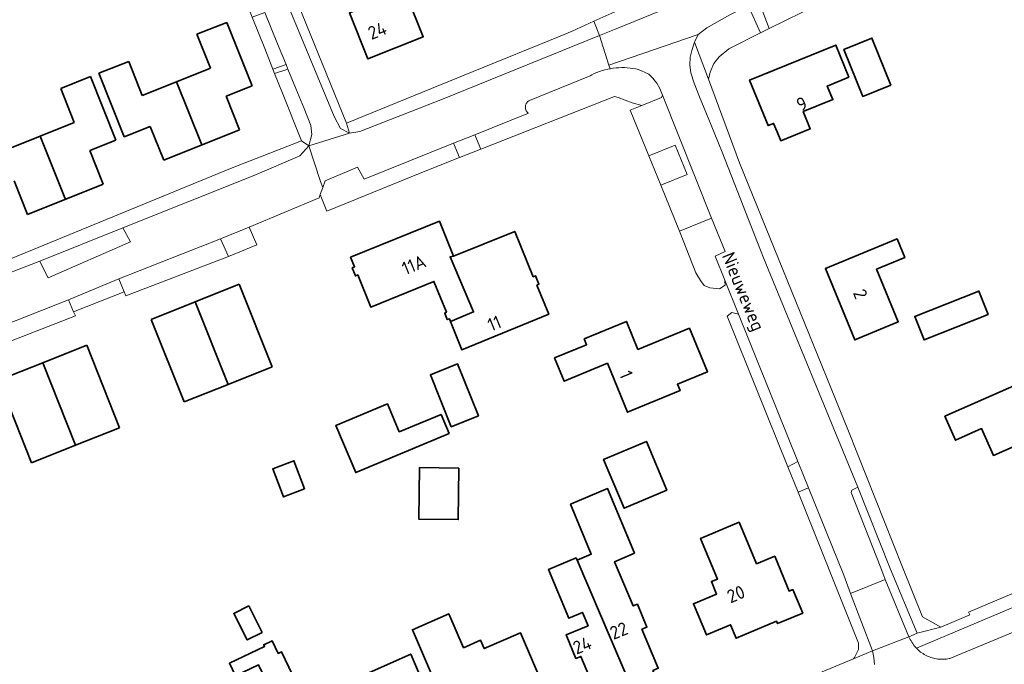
# Model space of a CAD drawing. Header units: metres. Extents: x 244832 to 245816, y 594581 to 595225.
# Tile 26 of 34: x 245302 to 245437, y 594908 to 594996. Entities that reach past the tile are written whole.
import ezdxf
from ezdxf.enums import TextEntityAlignment as Align

# ---------------------------------------------------------------- set-up
doc = ezdxf.new("R2010")
doc.units = ezdxf.units.M
for name, color, linetype, lineweight in [('B-XX-GR-GROENVOORZIENING-GV', 80, 'Continuous', 18), ('B-XX-OG-BEBOUWING-GV', 7, 'Continuous', 35), ('B-XX-OG-BEBOUWING-T18', 10, 'Continuous', 18), ('B-XX-OG-TERREIN_ERF-GV', 7, 'Continuous', 18), ('B-XX-OG-TOPOGRAFIE-T18', 10, 'Continuous', 18), ('B-XX-VH-VERHARDING_GESLOTEN-GV', 252, 'Continuous', 18), ('B-XX-VH-VERHARDING_OPEN-GV', 252, 'Continuous', 18), ('N-WE-KG-NIEUWE_BOUWEN-G', 7, 'Continuous', 35)]:
    doc.layers.add(name, color=color, linetype=linetype, lineweight=lineweight)
doc.styles.add('NLCS-ISO-M-T18', font='NLCS-ISO.ttf', dxfattribs={"height": 1.8})

msp = doc.modelspace()

# ---------------------------------------------------------------- linework, layer by layer
at = {"layer": 'B-XX-GR-GROENVOORZIENING-GV', "color": 252}
for points in [[(245409.83, 595000.4), (245408.83, 595002.01), (245404.82, 595000), (245403.49, 594999.33), (245403.08, 594999.13), (245404.52, 594995.27), (245411.22, 594998.58), (245410.19, 595000), (245409.88, 595000.42)], [(245403.37, 594994.7), (245401.69, 594998.44), (245399.15, 594997.18), (245396.02, 594995.4), (245394.84, 594994.45), (245394.34, 594993.42), (245396.23, 594988.36), (245396.5, 594989.32), (245396.98, 594990.49), (245397.69, 594991.42), (245399.04, 594992.5)], [(245337.39, 594993.19), (245335.62, 594997.49), (245333.92, 594996.84), (245335.62, 594992.56), (245336.74, 594989.74), (245338.55, 594990.36)], [(245341.01, 594984.38), (245339.88, 594987.11), (245338.8, 594989.75), (245336.98, 594989.15), (245338.05, 594986.46), (245340.65, 594979.94), (245341.67, 594979.26), (245342.05, 594980.8), (245341.93, 594982.05)], [(245383.41, 594986), (245383.9, 594985.84), (245385.8, 594985.13), (245387.15, 594984.77), (245389.82, 594985.84), (245389.98, 594986.18), (245389.59, 594987.08), (245389.18, 594987.8), (245388.94, 594988.14), (245388.67, 594988.46), (245388.39, 594988.76), (245388.08, 594989.04), (245386.68, 594989.68), (245386.31, 594989.76), (245385.93, 594989.83), (245385.55, 594989.88), (245385.16, 594989.92), (245384.78, 594989.94), (245384.39, 594989.94), (245384.01, 594989.93), (245383.62, 594989.91), (245383.24, 594989.86), (245382.86, 594989.8), (245382.82, 594989.8), (245382.48, 594989.73), (245382.11, 594989.64), (245381.73, 594989.53), (245381.37, 594989.41), (245381.01, 594989.28), (245380.65, 594989.12), (245380.3, 594988.96), (245380.08, 594988.84), (245371.81, 594985.46), (245371.7, 594985.4), (245371.59, 594985.32), (245371.5, 594985.24), (245371.42, 594985.14), (245371.35, 594985.03), (245371.3, 594984.92), (245371.26, 594984.8), (245371.23, 594984.67), (245371.23, 594984.55), (245371.23, 594984.42), (245371.26, 594984.3), (245371.3, 594984.18), (245371.35, 594984.06), (245371.42, 594983.95), (245371.5, 594983.86), (245371.59, 594983.77), (245371.67, 594983.71), (245364.35, 594980.76), (245365.17, 594978.81)], [(245356.85, 594975.53), (245362.25, 594977.65), (245361.43, 594979.6), (245349.2, 594974.72), (245348.29, 594976.33), (245343.87, 594974.48), (245343.56, 594973.57), (245343.22, 594972.59), (245344.12, 594970.32)], [(245393.34, 594975.35), (245391.71, 594979.34), (245388.12, 594977.87), (245389.74, 594973.88)], [(245398.51, 594964.81), (245396.65, 594969.36), (245392.31, 594967.59), (245394.54, 594961.91), (245395.14, 594960.87), (245395.68, 594960.17), (245396.45, 594959.84), (245397.76, 594959.7), (245398.52, 594960.2), (245398.48, 594960.75), (245398.47, 594960.89), (245397.14, 594964.2)], [(245317.29, 594966.12), (245316.24, 594968.06), (245304.91, 594963.49), (245305.76, 594961.7), (245306.03, 594961.24)], [(245330.67, 594964.12), (245329.58, 594966.53), (245315.71, 594961.09), (245316.42, 594959.3), (245316.64, 594958.75)], [(245309.76, 594956.01), (245309.52, 594956.55), (245308.81, 594958.21), (245296.19, 594953.26), (245297.1, 594951.11), (245305.2, 594954.25)], [(245400.35, 594956.23), (245399.44, 594956.47), (245398.8, 594955.97), (245407.08, 594935.4), (245408.45, 594936.1), (245408.46, 594936.1), (245400.35, 594956.23)], [(245414.73, 594920.57), (245409.9, 594932.54), (245409.89, 594932.53), (245408.48, 594931.91), (245416.76, 594911.28), (245416.73, 594910.42), (245416.19, 594909.35), (245416.06, 594909.17), (245418.65, 594910.25), (245415.66, 594918.09)], [(245421.05, 594921.51), (245416.65, 594932.59), (245415.84, 594932.19), (245415.75, 594931.9), (245419.78, 594921.58), (245420.4, 594920.01), (245423.63, 594912.18), (245424.74, 594912.66)]]:
    msp.add_lwpolyline(points, close=True, dxfattribs=at)
msp.add_lwpolyline([(245463.91, 594927.17), (245424.65, 594910.61), (245424.79, 594910.47), (245424.93, 594910.34), (245425.08, 594910.21), (245425.23, 594910.08), (245425.39, 594909.97), (245425.56, 594909.86), (245425.73, 594909.76), (245425.9, 594909.66), (245426.08, 594909.57), (245426.25, 594909.49), (245426.44, 594909.41), (245426.62, 594909.34), (245426.81, 594909.29), (245427, 594909.23), (245427.19, 594909.19), (245427.39, 594909.15), (245427.58, 594909.12), (245427.78, 594909.1), (245427.98, 594909.09), (245428.17, 594909.09), (245428.37, 594909.09), (245428.57, 594909.1), (245428.76, 594909.12), (245428.96, 594909.15), (245429.15, 594909.18), (245429.22, 594909.19), (245465.4, 594924.24)], dxfattribs=at)
at = {"layer": 'B-XX-OG-BEBOUWING-GV', "color": 252}
for points in [[(245356.17, 595000.92), (245353.81, 595006.8), (245348.18, 595004.55), (245349.36, 595001.63), (245351.63, 595002.53), (245352.64, 595000), (245352.78, 594999.66), (245347.2, 594997.43), (245349.71, 594991.14), (245357.29, 594994.16), (245354.95, 595000), (245354.8, 595000.37)], [(245415.44, 594988.63), (245413.66, 594993.03), (245401.86, 594988.24), (245404.38, 594982.02), (245405.15, 594982.33), (245405.62, 594981.15), (245406.11, 594979.96), (245410.15, 594981.6), (245409.2, 594983.93), (245413.24, 594985.57), (245412.48, 594987.43)], [(245421.18, 594987.56), (245418.57, 594993.98), (245414.74, 594992.43), (245417.35, 594986)], [(245361.42, 594964.17), (245359.49, 594968.97), (245347.35, 594964.03), (245347.89, 594962.7), (245347.58, 594962.57), (245348.02, 594961.48), (245348.34, 594961.61), (245350.11, 594957.22), (245358.74, 594960.73), (245360.44, 594956.51), (245360.21, 594956.41), (245360.57, 594955.51), (245360.85, 594955.63), (245361.01, 594955.23), (245364.16, 594956.55), (245360.95, 594964.09)], [(245372.28, 594961.36), (245369.78, 594967.57), (245361.42, 594964.17), (245360.95, 594964.09), (245364.16, 594956.55), (245361.01, 594955.23), (245362.55, 594951.4), (245374.42, 594956.23), (245372.82, 594960.21), (245373.09, 594960.33), (245372.62, 594961.49)], [(245423.07, 594964), (245422.02, 594966.54), (245412.23, 594962.48), (245416.23, 594952.74), (245422.18, 594955.21), (245419.22, 594962.4)], [(245434.47, 594956.19), (245433.2, 594959.41), (245424.43, 594955.95), (245425.7, 594952.74)], [(245386.61, 594951.41), (245385.03, 594955.26), (245379.27, 594952.87), (245379.6, 594952.08), (245375.22, 594950.27), (245376.52, 594947.08), (245382.45, 594949.54), (245385.18, 594942.84), (245392.36, 594945.81), (245392.01, 594946.67), (245396.1, 594948.36), (245393.65, 594954.33)], [(245455.29, 594945.29), (245451.87, 594953.09), (245447.09, 594950.98), (245448.93, 594946.77), (245444.59, 594944.86), (245443.66, 594946.98), (245442.88, 594948.75), (245440.17, 594947.56), (245440.22, 594947.44), (245428.56, 594942.3), (245429.99, 594939.03), (245433.56, 594940.61), (245435.17, 594936.95), (245439.4, 594938.82), (245440.55, 594936.18), (245448.7, 594939.77), (245449.14, 594938.76), (245452.41, 594940.2), (245451.95, 594941.26), (245452.8, 594941.63), (245451.85, 594943.78)], [(245364.83, 594942.36), (245361.97, 594949.45), (245358.25, 594947.95), (245361.11, 594940.86)], [(245353.99, 594940.17), (245352.39, 594943.99), (245345.36, 594941.04), (245348.05, 594934.6), (245360.82, 594939.95), (245359.72, 594942.56)], [(245390.57, 594932.21), (245387.76, 594938.87), (245381.91, 594936.4), (245384.71, 594929.74)], [(245341.08, 594932.38), (245339.61, 594936.21), (245336.72, 594935.11), (245338.18, 594931.28)], [(245362.14, 594935.22), (245356.75, 594935.28), (245356.68, 594928.22), (245362.07, 594928.17)], [(245386.15, 594923.57), (245382.46, 594932.41), (245377.41, 594930.27), (245380.24, 594923.46), (245378.29, 594922.63), (245385.85, 594904.9), (245389.17, 594906.3), (245388.65, 594907.55), (245389.38, 594907.86), (245387.15, 594913.2), (245387.84, 594913.49), (245386.54, 594916.61), (245385.98, 594916.38), (245383.43, 594922.42)], [(245402.79, 594922.13), (245400.42, 594927.82), (245395.17, 594925.61), (245397.49, 594920.05), (245396.65, 594919.7), (245397.36, 594918), (245394.2, 594916.67), (245395.97, 594912.42), (245399.26, 594913.81), (245400.02, 594911.97), (245405.55, 594914.29), (245405.68, 594913.96), (245409.12, 594915.41), (245407.78, 594918.62), (245407.27, 594918.4), (245405.29, 594923.18)], [(245378.29, 594922.63), (245378.15, 594922.95), (245374.41, 594921.37), (245377.17, 594914.7), (245379.05, 594915.49), (245379.8, 594913.68), (245376.79, 594912.41), (245378.12, 594909.2), (245378.82, 594909.49), (245380.98, 594904.3), (245382.01, 594904.73), (245382.52, 594903.5), (245385.85, 594904.9), (245378.29, 594922.63)], [(245335.28, 594912.76), (245333.45, 594916.39), (245331.4, 594915.36), (245333.23, 594911.73)], [(245362.77, 594910.66), (245360.77, 594915.32), (245355.8, 594913.13), (245359.36, 594904.83), (245362.25, 594906.1), (245363.34, 594903.55), (245363.7, 594903.71), (245364.76, 594901.24), (245365.31, 594901.48), (245367.28, 594896.9), (245371.31, 594898.67), (245370.94, 594899.53), (245374.72, 594901.19), (245372.35, 594906.68), (245373.02, 594906.98), (245370.55, 594912.72), (245365.62, 594910.55), (245365.12, 594911.69)], [(245337.48, 594909.87), (245336.64, 594911.63), (245335.49, 594911.08), (245335.6, 594910.84), (245330.83, 594908.55), (245331.65, 594906.83), (245334.79, 594908.33), (245337.15, 594903.41), (245340.39, 594904.96), (245337.93, 594910.09)], [(245357.79, 594904.64), (245355.58, 594909.79), (245349.94, 594907.29), (245351.32, 594904.08), (245348.77, 594902.95), (245349.49, 594901.25), (245345.76, 594899.61), (245347.71, 594895.03), (245348.34, 594895.31), (245349.9, 594891.66), (245350.47, 594891.02), (245351.42, 594890.67), (245352.43, 594890.84), (245353, 594891.23), (245353.47, 594892), (245353.57, 594892.89), (245353.47, 594893.31), (245357.93, 594895.28), (245354.54, 594903.2)]]:
    msp.add_lwpolyline(points, close=True, dxfattribs=at)
at = {"layer": 'B-XX-OG-TERREIN_ERF-GV', "color": 252}
for points in [[(245438.54, 595092.82), (245436.14, 595092.09), (245434.27, 595091.33), (245425.24, 595087.71), (245321.02, 595045.97), (245339.65, 595000), (245346.81, 594982.34), (245364.1, 594989.4), (245376, 594994.26), (245377.61, 594994.91), (245380.6, 594996.28), (245388.76, 595000), (245389.86, 595000.5), (245396.85, 595002.59), (245401.24, 595004.53), (245403.56, 595005.69), (245409.6, 595008.72), (245417.58, 595013.22), (245432.45, 595021.59), (245445.37, 595028.86)], [(245291.12, 594959.81), (245330.96, 594976.16), (245340.65, 594979.94), (245338.05, 594986.46), (245336.98, 594989.15), (245336.74, 594989.74), (245335.62, 594992.56), (245333.92, 594996.84), (245332.67, 594999.98), (245332.66, 595000), (245330.61, 595005.12), (245328.08, 595011.48), (245325.64, 595017.61), (245322.75, 595024.86), (245319.97, 595031.85), (245317.21, 595038.76), (245315.26, 595043.66), (245234.47, 595011.43)], [(245411.22, 594998.58), (245404.52, 594995.27), (245403.37, 594994.7), (245399.04, 594992.5), (245397.69, 594991.42), (245396.98, 594990.49), (245396.5, 594989.32), (245396.23, 594988.36), (245400.49, 594976.93), (245415.37, 594940.27), (245422.77, 594921.66), (245425.47, 594914.88), (245427.97, 594913.49), (245431.93, 594915.17), (245431.78, 594915.55), (245460.18, 594927.56)], [(245396.08, 594900.85), (245416.06, 594909.17), (245416.19, 594909.35), (245416.73, 594910.42), (245416.76, 594911.28), (245408.48, 594931.91), (245407.08, 594935.4), (245398.8, 594955.97), (245399.44, 594956.47), (245400.35, 594956.23), (245400.35, 594956.23), (245398.47, 594960.89), (245398.48, 594960.75), (245398.52, 594960.2), (245397.76, 594959.7), (245396.45, 594959.84), (245395.68, 594960.17), (245395.14, 594960.87), (245394.54, 594961.91), (245392.31, 594967.59), (245389.74, 594973.88), (245388.12, 594977.87), (245385.56, 594984.14), (245387.15, 594984.77), (245385.8, 594985.13), (245383.9, 594985.84), (245383.41, 594986), (245365.17, 594978.81), (245362.25, 594977.65), (245356.85, 594975.53), (245344.12, 594970.32), (245343.22, 594972.59), (245343.06, 594972.13), (245333.48, 594968.15), (245334.54, 594965.74), (245330.67, 594964.12), (245316.64, 594958.75), (245316.42, 594959.3), (245309.52, 594956.55), (245309.76, 594956.01), (245305.2, 594954.25), (245297.1, 594951.11)], [(245380.98, 594904.3), (245378.82, 594909.49), (245378.12, 594909.2), (245376.79, 594912.41), (245379.8, 594913.68), (245379.05, 594915.49), (245377.17, 594914.7), (245374.41, 594921.37), (245378.15, 594922.95), (245378.29, 594922.63), (245378.29, 594922.63), (245380.24, 594923.46), (245377.41, 594930.27), (245382.46, 594932.41), (245386.15, 594923.57), (245383.43, 594922.42), (245385.98, 594916.38), (245386.54, 594916.61), (245387.84, 594913.49), (245387.15, 594913.2), (245389.38, 594907.86)]]:
    msp.add_lwpolyline(points, dxfattribs=at)
for points in [[(245357.29, 594994.16), (245349.71, 594991.14), (245347.2, 594997.43), (245352.78, 594999.66), (245352.64, 595000), (245351.63, 595002.53), (245349.36, 595001.63), (245348.18, 595004.55), (245353.81, 595006.8), (245356.17, 595000.92), (245354.8, 595000.37), (245354.95, 595000)], [(245412.48, 594987.43), (245413.24, 594985.57), (245409.2, 594983.93), (245410.15, 594981.6), (245406.11, 594979.96), (245405.62, 594981.15), (245405.15, 594982.33), (245404.38, 594982.02), (245401.86, 594988.24), (245413.66, 594993.03), (245415.44, 594988.63)], [(245417.35, 594986), (245414.74, 594992.43), (245418.57, 594993.98), (245421.18, 594987.56)], [(245350.11, 594957.22), (245348.34, 594961.61), (245348.02, 594961.48), (245347.58, 594962.57), (245347.89, 594962.7), (245347.35, 594964.03), (245359.49, 594968.97), (245361.42, 594964.17), (245369.78, 594967.57), (245372.28, 594961.36), (245372.62, 594961.49), (245373.09, 594960.33), (245372.82, 594960.21), (245374.42, 594956.23), (245362.55, 594951.4), (245361.01, 594955.23), (245360.85, 594955.63), (245360.57, 594955.51), (245360.21, 594956.41), (245360.44, 594956.51), (245358.74, 594960.73)], [(245419.22, 594962.4), (245422.18, 594955.21), (245416.23, 594952.74), (245412.23, 594962.48), (245422.02, 594966.54), (245423.07, 594964)], [(245433.2, 594959.41), (245434.47, 594956.19), (245425.7, 594952.74), (245424.43, 594955.95)], [(245375.22, 594950.27), (245379.6, 594952.08), (245379.27, 594952.87), (245385.03, 594955.26), (245386.61, 594951.41), (245393.65, 594954.33), (245396.1, 594948.36), (245392.01, 594946.67), (245392.36, 594945.81), (245385.18, 594942.84), (245382.45, 594949.54), (245376.52, 594947.08)], [(245448.93, 594946.77), (245447.09, 594950.98), (245451.87, 594953.09), (245455.29, 594945.29), (245451.85, 594943.78), (245452.8, 594941.63), (245451.95, 594941.26), (245452.41, 594940.2), (245449.14, 594938.76), (245448.7, 594939.77), (245440.55, 594936.18), (245439.4, 594938.82), (245435.17, 594936.95), (245433.56, 594940.61), (245429.99, 594939.03), (245428.56, 594942.3), (245440.22, 594947.44), (245440.17, 594947.56), (245442.88, 594948.75), (245443.66, 594946.98), (245444.59, 594944.86)], [(245358.25, 594947.95), (245361.97, 594949.45), (245364.83, 594942.36), (245361.11, 594940.86)], [(245345.36, 594941.04), (245352.39, 594943.99), (245353.99, 594940.17), (245359.72, 594942.56), (245360.82, 594939.95), (245348.05, 594934.6)], [(245387.76, 594938.87), (245390.57, 594932.21), (245384.71, 594929.74), (245381.91, 594936.4)], [(245336.72, 594935.11), (245339.61, 594936.21), (245341.08, 594932.38), (245338.18, 594931.28)], [(245356.75, 594935.28), (245362.14, 594935.22), (245362.07, 594928.17), (245356.68, 594928.22)], [(245400.42, 594927.82), (245402.79, 594922.13), (245405.29, 594923.18), (245407.27, 594918.4), (245407.78, 594918.62), (245409.12, 594915.41), (245405.68, 594913.96), (245405.55, 594914.29), (245400.02, 594911.97), (245399.26, 594913.81), (245395.97, 594912.42), (245394.2, 594916.67), (245397.36, 594918), (245396.65, 594919.7), (245397.49, 594920.05), (245395.17, 594925.61)], [(245333.45, 594916.39), (245335.28, 594912.76), (245333.23, 594911.73), (245331.4, 594915.36)], [(245360.77, 594915.32), (245362.77, 594910.66), (245365.12, 594911.69), (245365.62, 594910.55), (245370.55, 594912.72), (245373.02, 594906.98), (245372.35, 594906.68), (245374.72, 594901.19), (245370.94, 594899.53), (245371.31, 594898.67), (245367.28, 594896.9), (245365.31, 594901.48), (245364.76, 594901.24), (245363.7, 594903.71), (245363.34, 594903.55), (245362.25, 594906.1), (245359.36, 594904.83), (245355.8, 594913.13)], [(245335.6, 594910.84), (245335.49, 594911.08), (245336.64, 594911.63), (245337.48, 594909.87), (245337.93, 594910.09), (245340.39, 594904.96), (245337.15, 594903.41), (245334.79, 594908.33), (245331.65, 594906.83), (245330.83, 594908.55)], [(245345.76, 594899.61), (245349.49, 594901.25), (245348.77, 594902.95), (245351.32, 594904.08), (245349.94, 594907.29), (245355.58, 594909.79), (245357.79, 594904.64), (245354.54, 594903.2), (245357.93, 594895.28), (245353.47, 594893.31), (245353.57, 594892.89), (245353.47, 594892), (245353, 594891.23), (245352.43, 594890.84), (245351.42, 594890.67), (245350.47, 594891.02), (245349.9, 594891.66), (245348.34, 594895.31), (245347.71, 594895.03)]]:
    msp.add_lwpolyline(points, close=True, dxfattribs=at)
at = {"layer": 'B-XX-VH-VERHARDING_GESLOTEN-GV', "color": 252}
for points in [[(245335.62, 594997.49), (245337.39, 594993.19), (245338.55, 594990.36), (245338.8, 594989.75), (245339.88, 594987.11), (245341.01, 594984.38), (245341.93, 594982.05), (245342.05, 594980.8), (245341.67, 594979.26), (245347.21, 594981), (245345.97, 594981.63), (245345.13, 594983.28), (245338.21, 595000)], [(245395.18, 595000), (245383.42, 594995.17), (245381.38, 594994.35), (245382.64, 594990.3), (245394.84, 594994.45), (245396.02, 594995.4), (245399.15, 594997.18)], [(245296.19, 594953.26), (245308.81, 594958.21), (245315.71, 594961.09), (245329.58, 594966.53), (245333.48, 594968.15), (245343.06, 594972.13), (245343.22, 594972.59), (245343.56, 594973.57), (245343.25, 594974.37), (245341.67, 594979.26), (245340.42, 594977.91), (245334.27, 594975.24), (245316.24, 594968.06), (245317.29, 594966.12), (245306.03, 594961.24), (245305.76, 594961.7), (245304.91, 594963.49), (245297.51, 594960.65)]]:
    msp.add_lwpolyline(points, dxfattribs=at)
for points in [[(245371.67, 594983.71), (245371.59, 594983.77), (245371.5, 594983.86), (245371.42, 594983.95), (245371.35, 594984.06), (245371.3, 594984.18), (245371.26, 594984.3), (245371.23, 594984.42), (245371.23, 594984.55), (245371.23, 594984.67), (245371.26, 594984.8), (245371.3, 594984.92), (245371.35, 594985.03), (245371.42, 594985.14), (245371.5, 594985.24), (245371.59, 594985.32), (245371.7, 594985.4), (245371.81, 594985.46), (245380.08, 594988.84), (245380.3, 594988.96), (245380.65, 594989.12), (245381.01, 594989.28), (245381.37, 594989.41), (245381.73, 594989.53), (245382.11, 594989.64), (245382.48, 594989.73), (245382.82, 594989.8), (245382.64, 594990.3), (245381.38, 594994.35), (245359.91, 594985.64), (245348.6, 594981.2), (245347.21, 594981), (245341.67, 594979.26), (245343.25, 594974.37), (245343.56, 594973.57), (245343.87, 594974.48), (245348.29, 594976.33), (245349.2, 594974.72), (245361.43, 594979.6), (245364.35, 594980.76)], [(245394.34, 594993.42), (245394.84, 594994.45), (245382.64, 594990.3), (245382.82, 594989.8), (245382.86, 594989.8), (245383.24, 594989.86), (245383.62, 594989.91), (245384.01, 594989.93), (245384.39, 594989.94), (245384.78, 594989.94), (245385.16, 594989.92), (245385.55, 594989.88), (245385.93, 594989.83), (245386.31, 594989.76), (245386.68, 594989.68), (245388.08, 594989.04), (245388.39, 594988.76), (245388.67, 594988.46), (245388.94, 594988.14), (245389.18, 594987.8), (245389.59, 594987.08), (245389.98, 594986.18), (245396.65, 594969.36), (245398.51, 594964.81), (245397.14, 594964.2), (245398.47, 594960.89), (245400.35, 594956.23), (245408.46, 594936.1), (245409.9, 594932.54), (245414.73, 594920.57), (245415.66, 594918.09), (245420.4, 594920.01), (245419.78, 594921.58), (245415.75, 594931.9), (245415.84, 594932.19), (245416.65, 594932.59), (245403.75, 594963.94), (245398.13, 594978.4), (245396.62, 594982.06), (245395.03, 594985.94), (245394.31, 594987.84), (245393.83, 594989.23), (245393.72, 594990.28), (245393.74, 594991.38), (245393.97, 594992.3)]]:
    msp.add_lwpolyline(points, close=True, dxfattribs=at)
at = {"layer": 'B-XX-VH-VERHARDING_OPEN-GV', "color": 252}
for points in [[(245321.02, 595045.97), (245319.58, 595048.43), (245319.56, 595048.37), (245319.35, 595047.26), (245319.54, 595046.02), (245319.96, 595044.61), (245320.43, 595042.99), (245338.21, 595000), (245345.13, 594983.28), (245345.97, 594981.63), (245347.21, 594981), (245346.81, 594982.34), (245339.65, 595000)], [(245404.52, 594995.27), (245403.08, 594999.13), (245401.69, 594998.44), (245403.37, 594994.7)], [(245381.38, 594994.35), (245380.6, 594996.28), (245377.61, 594994.91), (245376, 594994.26), (245364.1, 594989.4), (245346.81, 594982.34), (245347.21, 594981), (245348.6, 594981.2), (245359.91, 594985.64)], [(245396.23, 594988.36), (245394.34, 594993.42), (245393.97, 594992.3), (245393.74, 594991.38), (245393.72, 594990.28), (245393.83, 594989.23), (245394.31, 594987.84), (245395.03, 594985.94), (245396.62, 594982.06), (245398.13, 594978.4), (245403.75, 594963.94), (245416.65, 594932.59), (245421.05, 594921.51), (245424.74, 594912.66), (245427.97, 594913.49), (245425.47, 594914.88), (245422.77, 594921.66), (245415.37, 594940.27), (245400.49, 594976.93)], [(245338.8, 594989.75), (245338.55, 594990.36), (245336.74, 594989.74), (245336.98, 594989.15)], [(245396.65, 594969.36), (245389.98, 594986.18), (245389.82, 594985.84), (245387.15, 594984.77), (245385.56, 594984.14), (245388.12, 594977.87), (245391.71, 594979.34), (245393.34, 594975.35), (245389.74, 594973.88), (245392.31, 594967.59)], [(245364.35, 594980.76), (245361.43, 594979.6), (245362.25, 594977.65), (245365.17, 594978.81)], [(245333.48, 594968.15), (245329.58, 594966.53), (245330.67, 594964.12), (245334.54, 594965.74)], [(245316.42, 594959.3), (245315.71, 594961.09), (245308.81, 594958.21), (245309.52, 594956.55)], [(245408.46, 594936.1), (245408.45, 594936.1), (245407.08, 594935.4), (245408.48, 594931.91), (245409.89, 594932.53), (245409.9, 594932.54)], [(245463.91, 594927.17), (245463.17, 594928.83), (245460.18, 594927.56), (245431.78, 594915.55), (245431.93, 594915.17), (245427.97, 594913.49), (245424.74, 594912.66), (245423.63, 594912.18), (245423.72, 594911.98), (245423.82, 594911.79), (245423.92, 594911.61), (245424.03, 594911.42), (245424.15, 594911.24), (245424.27, 594911.07), (245424.41, 594910.9), (245424.54, 594910.73), (245424.65, 594910.61)], [(245420.4, 594920.01), (245415.66, 594918.09), (245418.65, 594910.25), (245423.63, 594912.18)]]:
    msp.add_lwpolyline(points, close=True, dxfattribs=at)
for points in [[(245445.37, 595028.86), (245432.45, 595021.59), (245417.58, 595013.22), (245409.6, 595008.72), (245403.56, 595005.69), (245401.24, 595004.53), (245396.85, 595002.59), (245389.86, 595000.5), (245388.76, 595000), (245380.6, 594996.28), (245381.38, 594994.35), (245383.42, 594995.17), (245395.18, 595000), (245396.06, 595000.36), (245408.73, 595006.34), (245419.8, 595012.65), (245430.95, 595018.81), (245442.66, 595025.59)], [(245297.51, 594960.65), (245304.91, 594963.49), (245316.24, 594968.06), (245334.27, 594975.24), (245340.42, 594977.91), (245341.67, 594979.26), (245340.65, 594979.94), (245330.96, 594976.16), (245291.12, 594959.81)], [(245465.4, 594924.24), (245429.22, 594909.19), (245429.15, 594909.18), (245428.96, 594909.15), (245428.76, 594909.12), (245428.57, 594909.1), (245428.37, 594909.09), (245428.17, 594909.09), (245427.98, 594909.09), (245427.78, 594909.1), (245427.58, 594909.12), (245427.39, 594909.15), (245427.19, 594909.19), (245427, 594909.23), (245426.81, 594909.29), (245426.62, 594909.34), (245426.44, 594909.41), (245426.25, 594909.49), (245426.08, 594909.57), (245425.9, 594909.66), (245425.73, 594909.76), (245425.56, 594909.86), (245425.39, 594909.97), (245425.23, 594910.08), (245425.08, 594910.21), (245424.93, 594910.34), (245424.79, 594910.47), (245424.65, 594910.61), (245424.54, 594910.73), (245424.41, 594910.9), (245424.27, 594911.07), (245424.15, 594911.24), (245424.03, 594911.42), (245423.92, 594911.61), (245423.82, 594911.79), (245423.72, 594911.98), (245423.63, 594912.18), (245418.65, 594910.25), (245418.85, 594909.32), (245418.91, 594908.37)], [(245418.91, 594908.37), (245418.85, 594909.32), (245418.65, 594910.25), (245416.06, 594909.17), (245396.08, 594900.85)]]:
    msp.add_lwpolyline(points, dxfattribs=at)
at = {"layer": 'N-WE-KG-NIEUWE_BOUWEN-G', "color": 252}
for p, q in [((245330.43, 594996.13), (245326.37, 594994.51)), ((245333.9, 594987.45), (245330.43, 594996.13)), ((245326.37, 594994.51), (245328.23, 594989.87)), ((245317.04, 594990.79), (245312.98, 594989.17)), ((245318.89, 594986.14), (245317.04, 594990.79)), ((245312.98, 594989.17), (245316.44, 594980.48)), ((245328.23, 594989.87), (245323.56, 594988.01)), ((245311.82, 594988.71), (245307.76, 594987.09)), ((245315.28, 594980.02), (245311.82, 594988.71)), ((245323.56, 594988.01), (245318.89, 594986.14)), ((245323.56, 594988.01), (245327.01, 594979.37)), ((245327.01, 594979.37), (245323.56, 594988.01)), ((245307.76, 594987.09), (245309.61, 594982.44)), ((245330.35, 594986.03), (245333.9, 594987.45)), ((245332.18, 594981.43), (245330.35, 594986.03)), ((245309.61, 594982.44), (245304.95, 594980.58)), ((245316.44, 594980.48), (245319.99, 594981.9)), ((245319.99, 594981.9), (245321.83, 594977.3)), ((245321.83, 594977.3), (245332.18, 594981.43)), ((245304.95, 594980.58), (245300.28, 594978.72)), ((245304.95, 594980.58), (245308.39, 594971.94)), ((245308.39, 594971.94), (245304.95, 594980.58)), ((245311.74, 594978.61), (245315.28, 594980.02)), ((245313.57, 594974.01), (245311.74, 594978.61)), ((245301.38, 594974.47), (245303.21, 594969.88)), ((245303.21, 594969.88), (245313.57, 594974.01)), ((245326.14, 594957.94), (245332.15, 594960.33)), ((245332.15, 594960.33), (245336.65, 594949.05)), ((245320.12, 594955.53), (245326.14, 594957.93)), ((245330.64, 594946.65), (245326.14, 594957.94)), ((245326.14, 594957.93), (245330.64, 594946.65)), ((245324.62, 594944.25), (245320.12, 594955.53)), ((245305.29, 594949.62), (245311.3, 594952.01)), ((245311.3, 594952.01), (245315.8, 594940.73)), ((245299.27, 594947.22), (245305.29, 594949.62)), ((245305.29, 594949.62), (245309.79, 594938.33)), ((245309.79, 594938.33), (245305.29, 594949.62)), ((245336.65, 594949.05), (245330.64, 594946.65)), ((245303.77, 594935.93), (245299.27, 594947.22)), ((245330.64, 594946.65), (245324.62, 594944.25)), ((245315.8, 594940.73), (245309.79, 594938.33)), ((245309.79, 594938.33), (245303.77, 594935.93))]:
    msp.add_line(p, q, dxfattribs=at)

# ---------------------------------------------------------------- texts
at = {"layer": 'B-XX-OG-BEBOUWING-T18', "color": 252, "style": 'NLCS-ISO-M-T18'}
for s, rotation, p in [('24', 21.7, (245351, 594995)), ('9', 26.4, (245409, 594985)), ('11A', 22.1, (245356, 594963)), ('2', 292.4, (245417, 594959)), ('11', 22.1, (245367, 594955)), ('1', 292.4, (245385, 594948)), ('20', 22.5, (245400, 594918)), ('22', 22, (245384, 594913)), ('24', 22, (245379, 594911))]:
    msp.add_text(s, height=1.8, rotation=rotation, dxfattribs=at).set_placement(p, align=Align.MIDDLE_CENTER)
at = {"layer": 'B-XX-OG-TOPOGRAFIE-T18', "color": 252, "style": 'NLCS-ISO-M-T18'}
msp.add_text('Nieuweweg', height=1.8, rotation=292.3, dxfattribs=at).set_placement((245401.02, 594959.34), align=Align.MIDDLE_CENTER)

doc.saveas('drawing.dxf')
